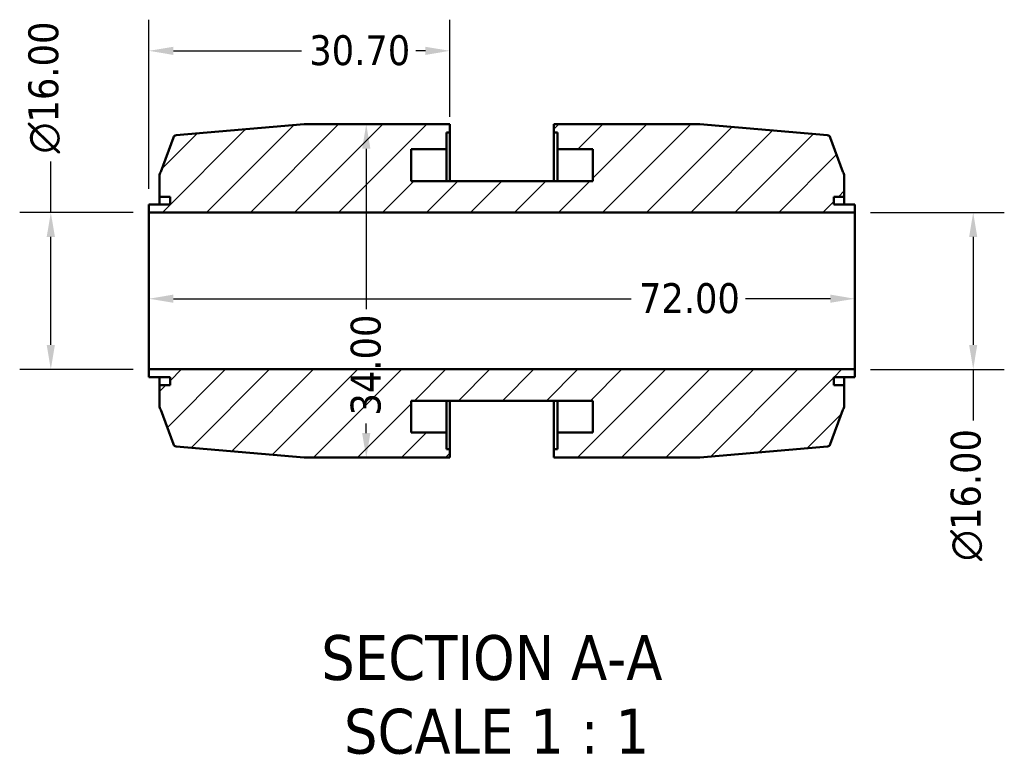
# Model space of a CAD drawing. Header units: millimetres. Extents: x 0 to 898, y -84 to 594.
# Tile 2 of 10: x 310 to 410, y -84 to -11. Entities that reach past the tile are written whole.
import ezdxf

# ---------------------------------------------------------------- set-up
doc = ezdxf.new("R2010")
doc.units = ezdxf.units.MM
for name, color, linetype, lineweight in [('Dimension (ANSI)', 7, 'Continuous', 25), ('Hatch (ANSI)', 7, 'Continuous', 18), ('Symbol (ANSI)', 7, 'Continuous', 25), ('Visible (ANSI)', 7, 'Continuous', 50)]:
    doc.layers.add(name, color=color, linetype=linetype, lineweight=lineweight)
doc.styles.add('Label Text (ANSI)', font='tahoma.ttf')
doc.styles.add('Note Text (ANSI)', font='tahoma.ttf')
doc.dimstyles.new('Default - mm (ANSI)', dxfattribs={"dimtxt": 3.048, "dimasz": 2.5, "dimexe": 3.175, "dimexo": 1.6002, "dimgap": 0.8, "dimtad": 0, "dimtoh": 1, "dimrnd": 1e-08, "dimzin": 4, "dimdsep": 46, "dimtxsty": 'Note Text (ANSI)', "dimcen": 0.09, "dimdle": 10, "dimclrd": 256, "dimclre": 256, "dimclrt": 256, "dimadec": 1, "dimazin": 1, "dimtfac": 1, "dimtofl": 0, "dimtmove": 0, "dimatfit": 3, "dimfxl": 1, "dimtolj": 1, "dimtzin": 4, "dimlwd": -1, "dimlwe": -1, "dimarcsym": 0})

# ---------------------------------------------------------------- blocks, each defined once
blk = doc.blocks.new('*D7')
at = {"layer": 'Defpoints', "color": 0, "transparency": 16777216}
for p in [(323.03, -38.32), (395.03, -38.32), (395.03, -39.12)]:
    blk.add_point(p, dxfattribs=at)
at = {"layer": 'Dimension (ANSI)', "transparency": 16777216}
for p, q in [((325.53, -39.12), (372.21, -39.12)), ((392.53, -39.12), (383.86, -39.12))]:
    blk.add_line(p, q, dxfattribs=at)
for points in [[(325.53, -38.7), (325.53, -39.53), (323.03, -39.12)], [(392.53, -38.7), (392.53, -39.53), (395.03, -39.12)]]:
    blk.add_solid(points, dxfattribs=at)
at = {"layer": 'Dimension (ANSI)', "transparency": 16777216, "insert": (373.01, -37.53), "char_height": 3.048, "attachment_point": 1, "style": 'Note Text (ANSI)'}
blk.add_mtext('\\A1;72.00', dxfattribs=at)
blk = doc.blocks.new('*D8')
at = {"layer": 'Defpoints', "color": 0, "transparency": 16777216}
for p in [(345.2, -21.32), (345.2, -55.32), (345.48, -55.32)]:
    blk.add_point(p, dxfattribs=at)
at = {"layer": 'Dimension (ANSI)', "transparency": 16777216}
for p, q in [((345.2, -23.82), (345.2, -40.18)), ((345.2, -52.82), (345.2, -51.83))]:
    blk.add_line(p, q, dxfattribs=at)
for points in [[(344.78, -23.82), (345.62, -23.82), (345.2, -21.32)], [(344.78, -52.82), (345.62, -52.82), (345.2, -55.32)]]:
    blk.add_solid(points, dxfattribs=at)
at = {"layer": 'Dimension (ANSI)', "transparency": 16777216, "insert": (343.61, -51.03), "char_height": 3.048, "attachment_point": 1, "rotation": 90, "style": 'Note Text (ANSI)'}
blk.add_mtext('\\A1;34.00', dxfattribs=at)
blk = doc.blocks.new('*D9')
at = {"layer": 'Defpoints', "color": 0, "transparency": 16777216}
for p in [(313.03, -30.32), (323.03, -30.32), (323.03, -46.32)]:
    blk.add_point(p, dxfattribs=at)
at = {"layer": 'Dimension (ANSI)', "transparency": 16777216}
for p, q in [((313.03, -30.32), (313.03, -25.11)), ((321.43, -30.32), (309.86, -30.32)), ((313.03, -43.82), (313.03, -32.82)), ((321.43, -46.32), (309.86, -46.32))]:
    blk.add_line(p, q, dxfattribs=at)
for points in [[(312.61, -32.82), (313.45, -32.82), (313.03, -30.32)], [(312.61, -43.82), (313.45, -43.82), (313.03, -46.32)]]:
    blk.add_solid(points, dxfattribs=at)
at = {"layer": 'Dimension (ANSI)', "transparency": 16777216, "insert": (310.74, -24.31), "char_height": 3.048, "attachment_point": 1, "rotation": 90, "style": 'Note Text (ANSI)'}
blk.add_mtext('\\A1;\\fAIGDT|b0|i0;\\H3.0480;\\ln\\fTahoma|b0|i0;\\H3.0480;16.00', dxfattribs=at)
blk = doc.blocks.new('*D10')
at = {"layer": 'Defpoints', "color": 0, "transparency": 16777216}
for p in [(395.03, -30.32), (395.03, -46.32), (407.1, -46.32)]:
    blk.add_point(p, dxfattribs=at)
at = {"layer": 'Dimension (ANSI)', "transparency": 16777216}
for p, q in [((396.63, -30.32), (410.27, -30.32)), ((407.1, -32.82), (407.1, -43.82)), ((396.63, -46.32), (410.27, -46.32)), ((407.1, -46.32), (407.1, -51.52))]:
    blk.add_line(p, q, dxfattribs=at)
for points in [[(406.68, -32.82), (407.51, -32.82), (407.1, -30.32)], [(406.68, -43.82), (407.51, -43.82), (407.1, -46.32)]]:
    blk.add_solid(points, dxfattribs=at)
at = {"layer": 'Dimension (ANSI)', "transparency": 16777216, "insert": (404.8, -65.86), "char_height": 3.048, "attachment_point": 1, "rotation": 90, "style": 'Note Text (ANSI)'}
blk.add_mtext('\\A1;\\fAIGDT|b0|i0;\\H3.0480;\\ln\\fTahoma|b0|i0;\\H3.0480;16.00', dxfattribs=at)
blk = doc.blocks.new('*D11')
at = {"layer": 'Defpoints', "color": 0, "transparency": 16777216}
for p in [(353.73, -13.84), (353.73, -22.17), (323.03, -29.52)]:
    blk.add_point(p, dxfattribs=at)
at = {"layer": 'Dimension (ANSI)', "transparency": 16777216}
for p, q in [((323.03, -27.92), (323.03, -10.67)), ((353.73, -20.57), (353.73, -10.67)), ((325.53, -13.84), (338.59, -13.84)), ((351.23, -13.84), (350.25, -13.84))]:
    blk.add_line(p, q, dxfattribs=at)
for points in [[(325.53, -13.43), (325.53, -14.26), (323.03, -13.84)], [(351.23, -13.43), (351.23, -14.26), (353.73, -13.84)]]:
    blk.add_solid(points, dxfattribs=at)
at = {"layer": 'Dimension (ANSI)', "transparency": 16777216, "insert": (339.39, -12.25), "char_height": 3.048, "attachment_point": 1, "style": 'Note Text (ANSI)'}
blk.add_mtext('\\A1;30.70', dxfattribs=at)

msp = doc.modelspace()

# ---------------------------------------------------------------- hatches: boundary and pattern name
at = {"layer": 'Hatch (ANSI)'}
h = msp.add_hatch(dxfattribs=at)
h.set_pattern_fill('ANSI31', color=256, scale=25.4, style=0)
h.set_pattern_definition([(45, (0, 0), (-2.245064, 2.245064), [])])
edge = h.paths.add_edge_path()
edge.add_ellipse((379.177, -54.996), major_axis=(0, -0.32), ratio=1, start_angle=0, end_angle=5)
edge.add_line((379.205, -55.315), (392.249, -54.174))
edge.add_ellipse((392.222, -53.855), major_axis=(0.028, -0.319), ratio=1, start_angle=0, end_angle=65)
edge.add_line((392.522, -53.964), (393.801, -50.45))
edge.add_ellipse((393.311, -50.038), major_axis=(0.49, -0.411), ratio=1, start_angle=0, end_angle=40)
edge.add_line((393.951, -50.038), (393.951, -47.916))
edge.add_line((393.951, -47.916), (392.871, -47.916))
edge.add_line((392.871, -47.916), (392.871, -47.116))
edge.add_line((392.871, -47.116), (395.031, -47.116))
edge.add_line((395.031, -47.116), (395.031, -46.316))
edge.add_line((395.031, -46.316), (323.031, -46.316))
edge.add_line((323.031, -46.316), (323.031, -47.116))
edge.add_line((323.031, -47.116), (325.191, -47.116))
edge.add_line((325.191, -47.116), (325.191, -47.916))
edge.add_line((325.191, -47.916), (324.111, -47.916))
edge.add_line((324.111, -47.916), (324.111, -50.038))
edge.add_ellipse((324.751, -50.038), major_axis=(-0.64, 0), ratio=1, start_angle=0, end_angle=40)
edge.add_line((324.261, -50.45), (325.54, -53.964))
edge.add_ellipse((325.841, -53.855), major_axis=(-0.301, -0.109), ratio=1, start_angle=0, end_angle=65)
edge.add_line((325.813, -54.174), (338.857, -55.315))
edge.add_ellipse((338.885, -54.996), major_axis=(-0.028, -0.319), ratio=1, start_angle=0, end_angle=5)
edge.add_line((338.885, -55.316), (352.075, -55.316))
edge.add_line((352.075, -55.316), (353.731, -55.316))
edge.add_line((353.731, -55.316), (353.731, -54.466))
edge.add_line((353.731, -54.466), (353.371, -54.466))
edge.add_line((353.371, -54.466), (353.371, -52.766))
edge.add_line((353.371, -52.766), (349.771, -52.766))
edge.add_line((349.771, -52.766), (349.771, -49.516))
edge.add_line((349.771, -49.516), (368.291, -49.516))
edge.add_line((368.291, -49.516), (368.291, -52.766))
edge.add_line((368.291, -52.766), (364.691, -52.766))
edge.add_line((364.691, -52.766), (364.691, -54.466))
edge.add_line((364.691, -54.466), (364.331, -54.466))
edge.add_line((364.331, -54.466), (364.331, -55.316))
edge.add_line((364.331, -55.316), (365.987, -55.316))
edge.add_line((365.987, -55.316), (379.177, -55.316))
edge = h.paths.add_edge_path()
edge.add_ellipse((379.177, -21.636), major_axis=(0.028, 0.319), ratio=1, start_angle=0, end_angle=5)
edge.add_line((379.177, -21.316), (365.987, -21.316))
edge.add_line((365.987, -21.316), (364.331, -21.316))
edge.add_line((364.331, -21.316), (364.331, -22.166))
edge.add_line((364.331, -22.166), (364.691, -22.166))
edge.add_line((364.691, -22.166), (364.691, -23.866))
edge.add_line((364.691, -23.866), (368.291, -23.866))
edge.add_line((368.291, -23.866), (368.291, -27.116))
edge.add_line((368.291, -27.116), (349.771, -27.116))
edge.add_line((349.771, -27.116), (349.771, -23.866))
edge.add_line((349.771, -23.866), (353.371, -23.866))
edge.add_line((353.371, -23.866), (353.371, -22.166))
edge.add_line((353.371, -22.166), (353.731, -22.166))
edge.add_line((353.731, -22.166), (353.731, -21.316))
edge.add_line((353.731, -21.316), (352.075, -21.316))
edge.add_line((352.075, -21.316), (338.885, -21.316))
edge.add_ellipse((338.885, -21.636), major_axis=(0, 0.32), ratio=1, start_angle=0, end_angle=5)
edge.add_line((338.857, -21.317), (325.813, -22.458))
edge.add_ellipse((325.841, -22.777), major_axis=(-0.028, 0.319), ratio=1, start_angle=0, end_angle=65)
edge.add_line((325.54, -22.668), (324.261, -26.182))
edge.add_ellipse((324.751, -26.594), major_axis=(-0.49, 0.411), ratio=1, start_angle=0, end_angle=40)
edge.add_line((324.111, -26.594), (324.111, -28.716))
edge.add_line((324.111, -28.716), (325.191, -28.716))
edge.add_line((325.191, -28.716), (325.191, -29.516))
edge.add_line((325.191, -29.516), (323.031, -29.516))
edge.add_line((323.031, -29.516), (323.031, -30.316))
edge.add_line((323.031, -30.316), (395.031, -30.316))
edge.add_line((395.031, -30.316), (395.031, -29.516))
edge.add_line((395.031, -29.516), (392.871, -29.516))
edge.add_line((392.871, -29.516), (392.871, -28.716))
edge.add_line((392.871, -28.716), (393.951, -28.716))
edge.add_line((393.951, -28.716), (393.951, -26.594))
edge.add_ellipse((393.311, -26.594), major_axis=(0.64, 0), ratio=1, start_angle=0, end_angle=40)
edge.add_line((393.801, -26.182), (392.522, -22.668))
edge.add_ellipse((392.222, -22.777), major_axis=(0.301, 0.109), ratio=1, start_angle=0, end_angle=65)
edge.add_line((392.249, -22.458), (379.205, -21.317))

# ---------------------------------------------------------------- linework, layer by layer
at = {"layer": 'Visible (ANSI)'}
for p, q in [((338.857, -21.317), (325.813, -22.458)), ((352.075, -21.316), (338.885, -21.316)), ((353.731, -21.316), (352.075, -21.316)), ((353.731, -22.166), (353.731, -21.316)), ((365.987, -21.316), (364.331, -21.316)), ((364.331, -21.316), (364.331, -22.166)), ((379.177, -21.316), (365.987, -21.316)), ((392.249, -22.458), (379.205, -21.317)), ((325.54, -22.668), (324.261, -26.182)), ((353.371, -23.866), (353.371, -22.166)), ((353.371, -22.166), (353.731, -22.166)), ((353.731, -22.166), (353.731, -27.116)), ((364.331, -22.166), (364.691, -22.166)), ((364.331, -27.116), (364.331, -22.166)), ((364.691, -22.166), (364.691, -23.866)), ((393.801, -26.182), (392.522, -22.668)), ((349.771, -27.116), (349.771, -23.866)), ((349.771, -23.866), (353.371, -23.866)), ((353.371, -23.866), (353.371, -27.116)), ((364.691, -23.866), (368.291, -23.866)), ((364.691, -27.116), (364.691, -23.866)), ((368.291, -23.866), (368.291, -27.116)), ((324.111, -26.594), (324.111, -28.716)), ((393.951, -28.716), (393.951, -26.594)), ((368.291, -27.116), (349.771, -27.116)), ((324.111, -28.716), (325.191, -28.716)), ((324.111, -28.716), (324.111, -29.516)), ((325.191, -28.716), (325.191, -29.516)), ((392.871, -29.516), (392.871, -28.716)), ((392.871, -28.716), (393.951, -28.716)), ((393.951, -29.516), (393.951, -28.716)), ((325.191, -29.516), (323.031, -29.516)), ((323.031, -29.516), (323.031, -30.316)), ((395.031, -29.516), (392.871, -29.516)), ((395.031, -30.316), (395.031, -29.516)), ((323.031, -30.316), (395.031, -30.316)), ((323.031, -30.316), (323.031, -46.316)), ((395.031, -46.316), (395.031, -30.316)), ((395.031, -46.316), (323.031, -46.316)), ((323.031, -46.316), (323.031, -47.116)), ((323.031, -47.116), (325.191, -47.116)), ((324.111, -47.116), (324.111, -47.916)), ((325.191, -47.116), (325.191, -47.916)), ((392.871, -47.916), (392.871, -47.116)), ((392.871, -47.116), (395.031, -47.116)), ((393.951, -47.916), (393.951, -47.116)), ((395.031, -47.116), (395.031, -46.316)), ((325.191, -47.916), (324.111, -47.916)), ((324.111, -47.916), (324.111, -50.038)), ((393.951, -47.916), (392.871, -47.916)), ((393.951, -50.038), (393.951, -47.916)), ((349.771, -52.766), (349.771, -49.516)), ((349.771, -49.516), (368.291, -49.516)), ((353.371, -49.516), (353.371, -52.766)), ((353.731, -49.516), (353.731, -54.466)), ((364.331, -54.466), (364.331, -49.516)), ((364.691, -52.766), (364.691, -49.516)), ((368.291, -49.516), (368.291, -52.766)), ((324.261, -50.45), (325.54, -53.964)), ((392.522, -53.964), (393.801, -50.45)), ((353.371, -52.766), (349.771, -52.766)), ((353.371, -54.466), (353.371, -52.766)), ((368.291, -52.766), (364.691, -52.766)), ((364.691, -52.766), (364.691, -54.466)), ((325.813, -54.174), (338.857, -55.315)), ((379.205, -55.315), (392.249, -54.174)), ((353.731, -54.466), (353.371, -54.466)), ((353.731, -55.316), (353.731, -54.466)), ((364.691, -54.466), (364.331, -54.466)), ((364.331, -54.466), (364.331, -55.316)), ((338.885, -55.316), (352.075, -55.316)), ((352.075, -55.316), (353.731, -55.316)), ((364.331, -55.316), (365.987, -55.316)), ((365.987, -55.316), (379.177, -55.316))]:
    msp.add_line(p, q, dxfattribs=at)
for centre, radius, start, end in [((338.885, -21.636), 0.32, 90, 95), ((379.177, -21.636), 0.32, 85, 90), ((325.841, -22.777), 0.32, 95, 160), ((392.222, -22.777), 0.32, 20, 85), ((324.751, -26.594), 0.64, 140, 180), ((393.311, -26.594), 0.64, 0, 40), ((324.751, -50.038), 0.64, 180, 220), ((393.311, -50.038), 0.64, 320, 0), ((325.841, -53.855), 0.32, 200, 265), ((392.222, -53.855), 0.32, 275, 340), ((338.885, -54.996), 0.32, 265, 270), ((379.177, -54.996), 0.32, 270, 275)]:
    msp.add_arc(centre, radius, start, end, dxfattribs=at)

# ---------------------------------------------------------------- texts
at = {"layer": 'Symbol (ANSI)', "char_height": 4.572, "attachment_point": 7, "style": 'Label Text (ANSI)'}
for s, insert in [('SECTION A-A', (340.607, -78.081)), ('SCALE 1 : 1', (342.926, -85.593))]:
    msp.add_mtext(s, dxfattribs=dict(at, insert=insert))

# ---------------------------------------------------------------- dimensions: what is measured, and where the dimension line sits
at = {"layer": 'Dimension (ANSI)'}
for base, p1, p2, override, picture, middle in [((353.731, -13.842), (323.031, -29.516), (353.731, -22.166), {"dimtoh": 0, "dimdec": 2, "dimtp": 0, "dimtm": 0, "dimtdec": 2, "dimatfit": 1}, '*D11', (344.422, -13.842)), ((395.031, -39.116), (323.031, -38.316), (395.031, -38.316), {"dimtoh": 0, "dimdec": 2, "dimse1": 1, "dimse2": 1, "dimtp": 0, "dimtm": 0, "dimtdec": 2, "dimatfit": 1}, '*D7', (378.031, -39.116))]:
    dim = msp.add_linear_dim(base=base, p1=p1, p2=p2, dimstyle='Default - mm (ANSI)', override=override, dxfattribs=at)
    dim.commit()
    dim.dimension.update_dxf_attribs({"geometry": picture, "text_midpoint": middle, "dimtype": 160})
for base, p1, p2, picture, middle in [((313.031, -30.316), (323.031, -46.316), (323.031, -30.316), '*D9', (313.031, -17.54)), ((407.095, -46.316), (395.031, -30.316), (395.031, -46.316), '*D10', (407.095, -59.092))]:
    dim = msp.add_linear_dim(base=base, p1=p1, p2=p2, angle=90, text='\\fAIGDT|b0|i0;\\H3.0480;\\ln\\fTahoma|b0|i0;\\H3.0480;<>', dimstyle='Default - mm (ANSI)', override={"dimtoh": 0, "dimdec": 2, "dimtp": 0, "dimtm": 0, "dimtdec": 2, "dimatfit": 2}, dxfattribs=at)
    dim.commit()
    dim.dimension.update_dxf_attribs({"geometry": picture, "text_midpoint": middle, "dimtype": 160})
dim = msp.add_linear_dim(base=(345.198, -55.316), p1=(345.198, -21.316), p2=(345.48, -55.316), angle=90, dimstyle='Default - mm (ANSI)', override={"dimtoh": 0, "dimdec": 2, "dimse1": 1, "dimse2": 1, "dimtp": 0, "dimtm": 0, "dimtdec": 2, "dimatfit": 1}, dxfattribs=at)
dim.commit()
dim.dimension.update_dxf_attribs({"geometry": '*D8', "text_midpoint": (345.198, -46.007), "dimtype": 160})

doc.saveas('drawing.dxf')
